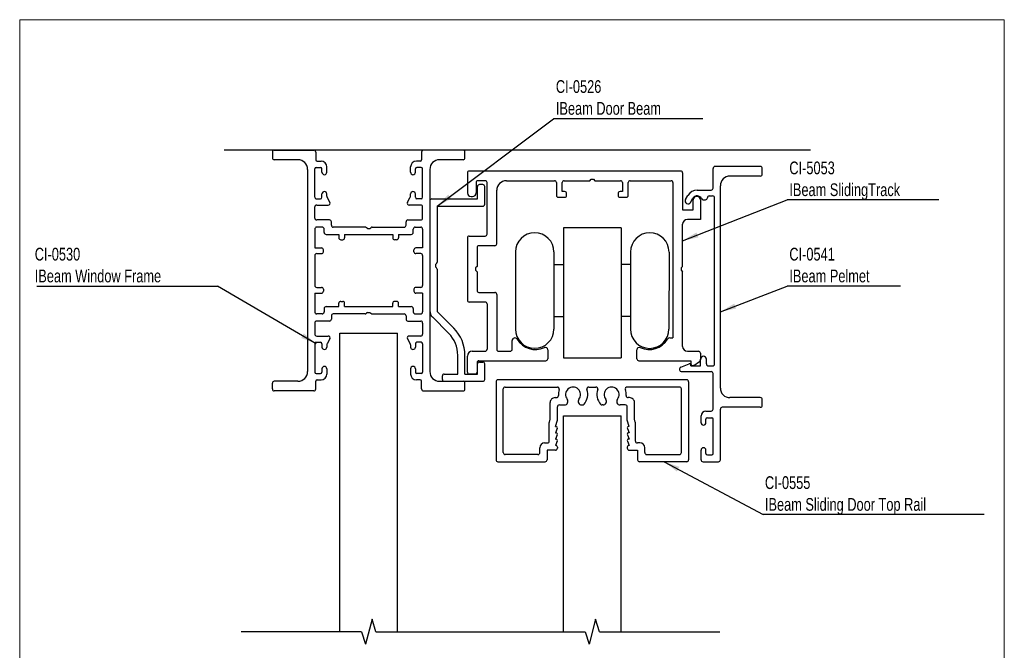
# Model space of a CAD drawing. Header units: millimetres. Extents: x 3 to 208, y 2 to 294.
# Tile 2 of 2: x 3 to 208, y 164 to 294. Entities that reach past the tile are written whole.
import ezdxf

# ---------------------------------------------------------------- set-up
doc = ezdxf.new("R2010")
doc.units = ezdxf.units.MM
doc.layers.add('LAYER_1', color=7, linetype='Continuous')
doc.styles.add('SLDTEXTSTYLE0', font='TXT', dxfattribs={"width": 0.75})
doc.dimstyles.new('SLDDIMSTYLE0', dxfattribs={"dimtxt": 0.18, "dimasz": 3.302, "dimexe": 0, "dimexo": 0.0625, "dimgap": 0, "dimtad": 0, "dimtih": 1, "dimtoh": 1, "dimdec": 0, "dimrnd": 1e-09, "dimzin": 0, "dimdsep": 46, "dimtxsty": 'Standard', "dimsah": 1, "dimcen": 0.09, "dimadec": 0, "dimazin": 0, "dimtfac": 3.302, "dimtdec": 0, "dimtofl": 0, "dimtmove": 0, "dimatfit": 3, "dimfxl": 1, "dimfrac": 2, "dimtolj": 1, "dimtzin": 0, "dimarcsym": 0})

# ---------------------------------------------------------------- blocks, each defined once
blk = doc.blocks.new('SW_NOTE_1')
at = {"layer": 'LAYER_1', "color": 0}
blk.add_line((23.57, 0), (0, 0), dxfattribs=at)
at = {"layer": 'LAYER_1', "color": 0, "attachment_point": 1, "style": 'SLDTEXTSTYLE0'}
for s, insert, char_height in [('CI-0541', (0.47, 7.94), 2.646), ('IBeam Pelmet', (0.47, 3.41), 2.6458)]:
    blk.add_mtext(s, dxfattribs=dict(at, insert=insert, char_height=char_height))
blk = doc.blocks.new('SW_NOTE_2')
at = {"layer": 'LAYER_1', "color": 0}
blk.add_line((31.54, 0), (0, 0), dxfattribs=at)
at = {"layer": 'LAYER_1', "color": 0, "attachment_point": 1, "style": 'SLDTEXTSTYLE0'}
for s, insert, char_height in [('CI-5053', (0.47, 7.98), 2.646), ('IBeam SlidingTrack', (0.47, 3.45), 2.6458)]:
    blk.add_mtext(s, dxfattribs=dict(at, insert=insert, char_height=char_height))
blk = doc.blocks.new('SW_NOTE_3')
at = {"layer": 'LAYER_1', "color": 0}
blk.add_line((45.92, 0), (0, 0), dxfattribs=at)
at = {"layer": 'LAYER_1', "color": 0, "attachment_point": 1, "style": 'SLDTEXTSTYLE0'}
for s, insert, char_height in [('CI-0555', (0.39, 7.94), 2.646), ('IBeam Sliding Door Top Rail', (0.39, 3.42), 2.6458)]:
    blk.add_mtext(s, dxfattribs=dict(at, insert=insert, char_height=char_height))
blk = doc.blocks.new('SW_NOTE_9')
at = {"layer": 'LAYER_1', "color": 0}
blk.add_line((-37.58, 0), (0, 0), dxfattribs=at)
at = {"layer": 'LAYER_1', "color": 0, "attachment_point": 1, "style": 'SLDTEXTSTYLE0'}
for s, insert, char_height in [('CI-0530', (-37.99, 7.94), 2.646), ('IBeam Window Frame', (-37.99, 3.41), 2.6458)]:
    blk.add_mtext(s, dxfattribs=dict(at, insert=insert, char_height=char_height))
blk = doc.blocks.new('SW_NOTE_10')
at = {"layer": 'LAYER_1', "color": 0}
blk.add_line((31.01, 0), (0, 0), dxfattribs=at)
at = {"layer": 'LAYER_1', "color": 0, "attachment_point": 1, "style": 'SLDTEXTSTYLE0'}
for s, insert, char_height in [('CI-0526', (0.47, 8.05), 2.646), ('IBeam Door Beam', (0.47, 3.52), 2.6458)]:
    blk.add_mtext(s, dxfattribs=dict(at, insert=insert, char_height=char_height))

msp = doc.modelspace()

# ---------------------------------------------------------------- linework, layer by layer
at = {"color": 7, "linetype": 'Continuous', "lineweight": 18}
for p, q in [((207.5, 294.5), (2.99, 294.5)), ((2.99, 294.5), (2.99, 2.5)), ((207.5, 294.5), (207.5, 2.5))]:
    msp.add_line(p, q, dxfattribs=at)
at = {"color": 7, "linetype": 'Continuous'}
for p, q in [((167.22, 267.42), (45.48, 267.42)), ((55.48, 267.02), (55.48, 265.82)), ((55.88, 267.42), (64.08, 267.42)), ((64.48, 267.02), (64.48, 265.42)), ((86.48, 267.02), (86.48, 265.42)), ((95.08, 267.42), (86.88, 267.42)), ((95.48, 265.82), (95.48, 267.02)), ((60.78, 265.42), (55.88, 265.42)), ((64.78, 265.12), (65.58, 265.12)), ((66.78, 262.82), (66.78, 263.92)), ((84.18, 262.82), (84.18, 263.92)), ((86.18, 265.12), (85.38, 265.12)), ((95.08, 265.42), (90.18, 265.42)), ((156.82, 264.02), (147.42, 264.02)), ((62.78, 263.42), (62.78, 221.42)), ((64.28, 257.62), (64.28, 263.52)), ((64.58, 263.82), (65.48, 263.82)), ((65.78, 262.82), (65.78, 263.52)), ((85.18, 262.82), (85.18, 263.52)), ((86.38, 263.82), (85.48, 263.82)), ((86.68, 257.62), (86.68, 263.52)), ((88.18, 263.42), (88.18, 221.42)), ((95.98, 262.67), (95.98, 258.52)), ((140.28, 263.07), (96.38, 263.07)), ((140.68, 262.67), (140.68, 255.02)), ((147.02, 259.52), (147.02, 263.62)), ((156.82, 262.02), (150.52, 262.02)), ((157.22, 262.42), (157.22, 263.62)), ((97.78, 260.67), (97.78, 258.52)), ((98.08, 257.27), (98.08, 259.87)), ((99.68, 261.07), (98.18, 261.07)), ((99.18, 260.27), (98.48, 260.27)), ((99.58, 256.17), (99.58, 259.87)), ((100.08, 249.97), (100.08, 260.67)), ((104.08, 261.07), (114.08, 261.07)), ((114.48, 260.67), (114.48, 258.02)), ((115.68, 258.82), (115.68, 260.67)), ((116.08, 261.07), (121.38, 261.07)), ((121.38, 261.07), (121.68, 261.37)), ((121.68, 261.37), (122.18, 261.37)), ((122.18, 261.37), (122.48, 261.07)), ((122.48, 261.07), (127.78, 261.07)), ((128.18, 260.67), (128.18, 258.82)), ((129.38, 258.02), (129.38, 260.67)), ((129.78, 261.07), (138.28, 261.07)), ((138.68, 260.67), (138.68, 228.42)), ((148.52, 218.02), (148.52, 260.02)), ((65.78, 257.62), (65.78, 258.32)), ((66.78, 257.84), (66.78, 258.32)), ((84.18, 257.84), (84.18, 258.32)), ((85.18, 257.62), (85.18, 258.32)), ((96.73, 257.77), (97.03, 257.77)), ((102.08, 247.97), (102.08, 259.07)), ((116.18, 258.82), (115.68, 258.82)), ((116.58, 258.02), (116.58, 258.42)), ((127.28, 258.42), (127.28, 258.02)), ((128.18, 258.82), (127.68, 258.82)), ((141.3, 257.17), (141.79, 258.02)), ((143.7, 259.12), (146.62, 259.12)), ((146.22, 257.92), (146.92, 257.92)), ((64.58, 257.32), (65.48, 257.32)), ((64.68, 256.02), (67.08, 256.02)), ((67.42, 256.62), (66.83, 257.64)), ((83.53, 256.62), (84.12, 257.64)), ((86.28, 256.02), (83.88, 256.02)), ((86.38, 257.32), (85.48, 257.32)), ((88.18, 256.87), (88.18, 234.04)), ((88.58, 257.27), (98.08, 257.27)), ((89.68, 255.77), (99.18, 255.77)), ((89.68, 255.77), (89.68, 244.13)), ((114.88, 257.62), (116.18, 257.62)), ((127.68, 257.62), (128.98, 257.62)), ((142.34, 256.57), (142.83, 257.42)), ((142.88, 255.02), (142.88, 257.07)), ((144.38, 257.07), (144.38, 253.02)), ((144.96, 257.12), (145.42, 257.12)), ((147.32, 223.02), (147.32, 257.52)), ((64.28, 253.32), (64.28, 255.62)), ((86.68, 253.32), (86.68, 255.62)), ((140.68, 255.02), (142.88, 255.02)), ((67.33, 252.92), (64.68, 252.92)), ((67.73, 251.82), (67.73, 252.52)), ((83.23, 251.82), (83.23, 252.52)), ((83.63, 252.92), (86.28, 252.92)), ((140.68, 243.27), (140.68, 252.02)), ((144.38, 253.02), (141.68, 253.02)), ((64.28, 251.02), (64.28, 247.12)), ((65.83, 251.42), (64.68, 251.42)), ((66.23, 250.32), (66.23, 251.02)), ((66.63, 249.92), (69.28, 249.92)), ((74.76, 251.42), (68.13, 251.42)), ((69.28, 249.92), (69.28, 249.22)), ((70.48, 249.92), (70.48, 249.22)), ((70.48, 249.92), (80.48, 249.92)), ((75.23, 251.12), (75.04, 251.3)), ((75.23, 251.12), (75.73, 251.12)), ((75.73, 251.12), (75.91, 251.3)), ((76.19, 251.42), (82.83, 251.42)), ((80.48, 249.92), (80.48, 249.22)), ((81.68, 249.92), (81.68, 249.22)), ((81.68, 249.92), (84.33, 249.92)), ((84.73, 250.32), (84.73, 251.02)), ((85.13, 251.42), (86.28, 251.42)), ((86.68, 251.02), (86.68, 247.12)), ((96.38, 249.57), (99.68, 249.57)), ((127.91, 251.27), (115.91, 251.27)), ((115.91, 251.27), (115.91, 224.27)), ((127.91, 251.27), (127.91, 224.27)), ((69.68, 248.82), (70.08, 248.82)), ((81.28, 248.82), (80.88, 248.82)), ((95.98, 249.17), (95.98, 236.27)), ((101.68, 247.57), (98.38, 247.57)), ((64.28, 247.12), (65.68, 247.12)), ((64.28, 245.52), (64.28, 239.32)), ((64.68, 245.92), (65.68, 245.92)), ((66.08, 246.32), (66.08, 246.72)), ((84.88, 246.32), (84.88, 246.72)), ((86.68, 247.12), (85.28, 247.12)), ((86.28, 245.92), (85.28, 245.92)), ((86.68, 245.52), (86.68, 239.32)), ((97.98, 247.17), (97.98, 243.27)), ((105.96, 246.27), (105.96, 230.27)), ((113.96, 246.27), (113.96, 230.27)), ((129.86, 246.26), (129.84, 230.26)), ((137.86, 246.26), (137.84, 230.26)), ((89.38, 243.67), (89.56, 243.85)), ((89.38, 243.67), (89.38, 243.17)), ((113.96, 243.69), (113.96, 232.86)), ((113.96, 243.69), (115.91, 243.69)), ((115.91, 243.69), (115.91, 232.86)), ((129.85, 243.69), (127.9, 243.69)), ((127.91, 243.69), (127.91, 232.86)), ((129.85, 243.69), (129.84, 232.85)), ((89.38, 243.17), (89.56, 242.98)), ((89.68, 242.7), (89.68, 234.04)), ((97.98, 243.27), (97.68, 242.97)), ((97.68, 242.97), (97.68, 242.47)), ((97.68, 242.47), (97.98, 242.17)), ((97.98, 242.17), (97.98, 238.27)), ((140.68, 243.27), (140.38, 242.97)), ((140.38, 242.97), (140.38, 242.47)), ((140.38, 242.47), (140.68, 242.17)), ((140.68, 226.67), (140.68, 242.17)), ((64.28, 237.72), (65.68, 237.72)), ((64.28, 237.72), (64.28, 233.82)), ((64.68, 238.92), (65.68, 238.92)), ((66.08, 238.52), (66.08, 238.12)), ((84.88, 238.52), (84.88, 238.12)), ((86.28, 238.92), (85.28, 238.92)), ((86.68, 237.72), (85.28, 237.72)), ((86.68, 237.72), (86.68, 233.82)), ((98.38, 237.87), (101.68, 237.87)), ((102.08, 237.47), (102.08, 226.07)), ((69.28, 234.92), (69.28, 235.62)), ((69.68, 236.02), (70.08, 236.02)), ((70.48, 234.92), (70.48, 235.62)), ((80.48, 234.92), (80.48, 235.62)), ((81.28, 236.02), (80.88, 236.02)), ((81.68, 234.92), (81.68, 235.62)), ((99.68, 235.87), (96.38, 235.87)), ((100.08, 235.47), (100.08, 226.07)), ((65.83, 233.42), (64.68, 233.42)), ((66.23, 234.52), (66.23, 233.82)), ((66.63, 234.92), (69.28, 234.92)), ((74.76, 233.42), (68.13, 233.42)), ((70.48, 234.92), (80.48, 234.92)), ((75.23, 233.72), (75.04, 233.53)), ((75.23, 233.72), (75.73, 233.72)), ((75.73, 233.72), (75.91, 233.53)), ((76.19, 233.42), (82.83, 233.42)), ((81.68, 234.92), (84.33, 234.92)), ((84.73, 234.52), (84.73, 233.82)), ((85.13, 233.42), (86.28, 233.42)), ((89.77, 233.83), (93.13, 230.46)), ((64.28, 231.52), (64.28, 229.22)), ((67.33, 231.92), (64.68, 231.92)), ((67.73, 233.02), (67.73, 232.32)), ((83.23, 233.02), (83.23, 232.32)), ((83.63, 231.92), (86.28, 231.92)), ((86.68, 231.52), (86.68, 229.22)), ((88.7, 232.77), (92.07, 229.4)), ((113.96, 232.86), (115.91, 232.86)), ((129.84, 232.85), (127.89, 232.85)), ((69.48, 229.42), (81.48, 229.42)), ((69.48, 167.42), (69.48, 229.42)), ((81.48, 167.42), (81.48, 229.42)), ((64.28, 227.22), (64.28, 221.32)), ((64.58, 227.52), (65.48, 227.52)), ((64.68, 228.82), (67.08, 228.82)), ((65.78, 227.22), (65.78, 226.52)), ((67.42, 228.22), (66.83, 227.19)), ((83.53, 228.22), (84.12, 227.19)), ((86.28, 228.82), (83.88, 228.82)), ((85.18, 227.22), (85.18, 226.52)), ((86.38, 227.52), (85.48, 227.52)), ((86.68, 227.22), (86.68, 221.32)), ((105.28, 226.07), (105.28, 227.87)), ((138.03, 228.42), (138.68, 228.42)), ((66.78, 226.99), (66.78, 226.52)), ((84.18, 226.99), (84.18, 226.52)), ((96.98, 225.67), (99.68, 225.67)), ((102.48, 225.67), (104.88, 225.67)), ((112.68, 225.96), (112.68, 224.07)), ((131.18, 224.07), (131.18, 225.96)), ((141.68, 225.67), (143.98, 225.67)), ((144.38, 225.27), (144.38, 223.88)), ((93.98, 220.92), (93.98, 224.8)), ((95.48, 220.92), (95.48, 224.8)), ((95.98, 221.32), (95.98, 224.67)), ((97.98, 223.27), (97.98, 221.32)), ((98.08, 220.92), (98.08, 223.02)), ((98.38, 223.67), (112.28, 223.67)), ((98.48, 223.42), (99.18, 223.42)), ((99.58, 219.82), (99.58, 223.02)), ((115.91, 224.27), (127.91, 224.27)), ((131.58, 223.67), (142.38, 223.67)), ((140.33, 222.38), (142.01, 223.04)), ((142.38, 223.67), (142.38, 223.07)), ((143.01, 222.73), (144.21, 223.55)), ((144.42, 222.62), (144.42, 224.02)), ((145.62, 223.02), (145.62, 224.02)), ((64.58, 221.02), (65.48, 221.02)), ((65.78, 222.02), (65.78, 221.32)), ((66.78, 222.02), (66.78, 220.92)), ((84.18, 222.02), (84.18, 220.92)), ((85.18, 222.02), (85.18, 221.32)), ((86.38, 221.02), (85.48, 221.02)), ((91.18, 220.92), (93.98, 220.92)), ((95.48, 220.92), (98.08, 220.92)), ((97.58, 220.92), (96.38, 220.92)), ((140.52, 221.42), (146.62, 221.42)), ((142.42, 222.62), (142.42, 222.77)), ((142.42, 222.62), (144.42, 222.62)), ((146.02, 222.62), (146.92, 222.62)), ((147.02, 213.62), (147.02, 221.02)), ((55.48, 217.82), (55.48, 219.02)), ((60.78, 219.42), (55.88, 219.42)), ((64.48, 217.82), (64.48, 219.42)), ((64.78, 219.72), (65.58, 219.72)), ((86.18, 219.72), (85.38, 219.72)), ((86.48, 217.82), (86.48, 219.42)), ((90.18, 219.42), (95.08, 219.42)), ((90.78, 219.82), (90.78, 220.52)), ((91.18, 219.42), (99.18, 219.42)), ((95.48, 217.82), (95.48, 219.02)), ((101.93, 219.32), (101.93, 203.12)), ((141.53, 219.72), (102.33, 219.72)), ((141.93, 219.32), (141.93, 203.12)), ((64.08, 217.42), (55.88, 217.42)), ((86.88, 217.42), (95.08, 217.42)), ((103.43, 204.62), (103.43, 217.82)), ((103.83, 218.22), (114.68, 218.22)), ((121.18, 218.22), (122.68, 218.22)), ((140.03, 218.22), (129.18, 218.22)), ((140.43, 204.62), (140.43, 217.82)), ((113.18, 211.54), (113.18, 215.02)), ((114.18, 216.02), (114.49, 216.02)), ((129.68, 216.02), (129.37, 216.02)), ((130.68, 211.54), (130.68, 215.02)), ((156.82, 216.02), (150.52, 216.02)), ((157.22, 214.42), (157.22, 215.62)), ((114.68, 211.32), (114.68, 214.12)), ((115.08, 214.52), (116.15, 214.52)), ((119.71, 214.52), (119.92, 214.52)), ((124.15, 214.52), (123.94, 214.52)), ((128.78, 214.52), (127.71, 214.52)), ((129.18, 211.32), (129.18, 214.12)), ((145.52, 213.22), (146.62, 213.22)), ((148.52, 203.12), (148.52, 213.62)), ((156.82, 214.02), (148.92, 214.02)), ((112.98, 207.02), (112.98, 210.83)), ((113, 210.95), (113.18, 211.54)), ((114.28, 210.02), (114.68, 211.32)), ((115.93, 212.22), (127.93, 212.22)), ((115.93, 167.42), (115.93, 212.22)), ((127.93, 167.42), (127.93, 212.22)), ((129.58, 210.02), (129.18, 211.32)), ((130.86, 210.95), (130.68, 211.54)), ((130.88, 207.02), (130.88, 210.83)), ((144.52, 210.82), (144.52, 212.22)), ((145.52, 210.82), (145.52, 211.52)), ((145.82, 211.82), (146.72, 211.82)), ((147.02, 204.42), (147.02, 211.52)), ((114.28, 210.02), (114.38, 210.02)), ((114.66, 209.6), (114.28, 208.72)), ((114.28, 208.72), (114.38, 208.72)), ((129.21, 209.6), (129.58, 208.72)), ((129.58, 210.02), (129.48, 210.02)), ((129.58, 208.72), (129.48, 208.72)), ((112.03, 206.62), (112.58, 206.62)), ((114.66, 208.3), (114.28, 207.42)), ((114.28, 207.42), (114.38, 207.42)), ((114.66, 207), (114.28, 206.12)), ((129.21, 208.3), (129.58, 207.42)), ((129.21, 207), (129.58, 206.12)), ((129.58, 207.42), (129.48, 207.42)), ((131.83, 206.62), (131.28, 206.62)), ((111.03, 204.62), (111.03, 205.62)), ((114.28, 205.12), (112.53, 205.12)), ((112.53, 205.12), (112.53, 203.12)), ((114.68, 205.72), (114.68, 205.52)), ((129.18, 205.72), (129.18, 205.52)), ((129.58, 205.12), (131.33, 205.12)), ((131.33, 205.12), (131.33, 203.12)), ((132.83, 204.62), (132.83, 205.62)), ((144.52, 203.12), (144.52, 205.12)), ((145.52, 204.42), (145.52, 205.12)), ((102.33, 202.72), (112.13, 202.72)), ((110.63, 204.22), (103.83, 204.22)), ((141.53, 202.72), (131.73, 202.72)), ((133.23, 204.22), (140.03, 204.22)), ((144.92, 202.72), (148.12, 202.72)), ((145.82, 204.12), (146.72, 204.12)), ((76.17, 170.02), (74.79, 164.81)), ((76.95, 167.42), (76.17, 170.02)), ((122.62, 170.02), (121.24, 164.82)), ((123.41, 167.42), (122.62, 170.02)), ((74, 167.42), (49, 167.42)), ((74, 167.42), (74.79, 164.81)), ((76.95, 167.42), (120.46, 167.42)), ((120.46, 167.42), (121.24, 164.82)), ((123.41, 167.42), (148.41, 167.42))]:
    msp.add_line(p, q, dxfattribs=at)
for centre, radius, start, end in [((55.88, 267.02), 0.4, 90, 180), ((64.08, 267.02), 0.4, 0, 90), ((86.88, 267.02), 0.4, 90, 180), ((95.08, 267.02), 0.4, 0, 90), ((55.88, 265.82), 0.4, 180, 270), ((60.78, 263.42), 2, 0, 90), ((64.78, 265.42), 0.3, 180, 270), ((65.58, 263.92), 1.2, 0, 90), ((85.38, 263.92), 1.2, 90, 180), ((86.18, 265.42), 0.3, 270, 0), ((90.18, 263.42), 2, 90, 180), ((95.08, 265.82), 0.4, 270, 0), ((147.42, 263.62), 0.4, 90, 180), ((156.82, 263.62), 0.4, 0, 90), ((64.58, 263.52), 0.3, 90, 180), ((65.48, 263.52), 0.3, 0, 90), ((66.28, 262.82), 0.5, 180, 0), ((84.68, 262.82), 0.5, 180, 0), ((85.48, 263.52), 0.3, 90, 180), ((86.38, 263.52), 0.3, 0, 90), ((96.38, 262.67), 0.4, 90, 180), ((140.28, 262.67), 0.4, 0, 90), ((150.52, 260.02), 2, 90, 180), ((156.82, 262.42), 0.4, 270, 0), ((98.18, 260.67), 0.4, 90, 180), ((98.48, 259.87), 0.4, 90, 180), ((99.18, 259.87), 0.4, 0, 90), ((99.68, 260.67), 0.4, 360, 90), ((104.08, 259.07), 2, 90, 180), ((114.08, 260.67), 0.4, 360, 90), ((116.08, 260.67), 0.4, 90, 180), ((127.78, 260.67), 0.4, 0, 90), ((129.78, 260.67), 0.4, 90, 180), ((138.28, 260.67), 0.4, 0, 90), ((66.28, 258.32), 0.5, 0, 180), ((67.18, 257.84), 0.4, 180, 210), ((83.78, 257.84), 0.4, 330, 0), ((84.68, 258.32), 0.5, 0, 180), ((96.73, 258.52), 0.75, 180, 270), ((97.03, 258.52), 0.75, 270, 0), ((114.88, 258.02), 0.4, 180, 270), ((116.18, 258.42), 0.4, 360, 90), ((116.18, 258.02), 0.4, 270, 0), ((127.68, 258.42), 0.4, 90, 180), ((127.68, 258.02), 0.4, 180, 270), ((128.98, 258.02), 0.4, 270, 0), ((143.7, 256.92), 2.2, 90, 150), ((143.7, 256.92), 1, 25.3769, 150), ((143.63, 257.07), 0.75, 90, 180), ((143.63, 257.07), 0.75, 0, 90), ((146.22, 257.52), 0.4, 90, 180), ((146.62, 259.52), 0.4, 270, 0), ((146.92, 257.52), 0.4, 0, 90), ((64.58, 257.62), 0.3, 180, 270), ((64.68, 255.62), 0.4, 90, 180), ((65.48, 257.62), 0.3, 270, 0), ((67.08, 256.42), 0.4, 270, 30), ((83.88, 256.42), 0.4, 150, 270), ((85.48, 257.62), 0.3, 180, 270), ((86.28, 255.62), 0.4, 0, 90), ((86.38, 257.62), 0.3, 270, 0), ((88.58, 256.87), 0.4, 90, 180), ((99.18, 256.17), 0.4, 270, 0), ((141.82, 256.87), 0.6, 150, 330), ((144.96, 257.52), 0.4, 205.3769, 270), ((145.42, 257.52), 0.4, 270, 0), ((64.68, 253.32), 0.4, 180, 270), ((67.33, 252.52), 0.4, 0, 90), ((68.13, 251.82), 0.4, 180, 270), ((82.83, 251.82), 0.4, 270, 0), ((83.63, 252.52), 0.4, 90, 180), ((86.28, 253.32), 0.4, 270, 0), ((141.68, 252.02), 1, 90, 180), ((64.68, 251.02), 0.4, 90, 180), ((65.83, 251.02), 0.4, 0, 90), ((66.63, 250.32), 0.4, 180, 270), ((74.76, 251.02), 0.4, 45, 90), ((76.19, 251.02), 0.4, 90, 135), ((84.33, 250.32), 0.4, 270, 0), ((85.13, 251.02), 0.4, 90, 180), ((86.28, 251.02), 0.4, 0, 90), ((96.38, 249.17), 0.4, 90, 180), ((99.68, 249.97), 0.4, 270, 360), ((109.96, 246.27), 4, 0, 180), ((133.86, 246.26), 4, 359.9531, 179.9531), ((69.68, 249.22), 0.4, 180, 270), ((70.08, 249.22), 0.4, 270, 0), ((80.88, 249.22), 0.4, 180, 270), ((81.28, 249.22), 0.4, 270, 0), ((98.38, 247.17), 0.4, 90, 180), ((101.68, 247.97), 0.4, 270, 0), ((64.68, 245.52), 0.4, 90, 180), ((65.68, 246.72), 0.4, 0, 90), ((65.68, 246.32), 0.4, 270, 0), ((85.28, 246.72), 0.4, 90, 180), ((85.28, 246.32), 0.4, 180, 270), ((86.28, 245.52), 0.4, 0, 90), ((89.28, 244.13), 0.4, 315, 0), ((89.28, 242.7), 0.4, 0, 45), ((64.68, 239.32), 0.4, 180, 270), ((86.28, 239.32), 0.4, 270, 0), ((65.68, 238.52), 0.4, 0, 90), ((65.68, 238.12), 0.4, 270, 0), ((85.28, 238.52), 0.4, 90, 180), ((85.28, 238.12), 0.4, 180, 270), ((98.38, 238.27), 0.4, 180, 270), ((101.68, 237.47), 0.4, 360, 90), ((69.68, 235.62), 0.4, 90, 180), ((70.08, 235.62), 0.4, 0, 90), ((80.88, 235.62), 0.4, 90, 180), ((81.28, 235.62), 0.4, 0, 90), ((96.38, 236.27), 0.4, 180, 270), ((99.68, 235.47), 0.4, 0, 90), ((64.68, 233.82), 0.4, 180, 270), ((65.83, 233.82), 0.4, 270, 0), ((66.63, 234.52), 0.4, 90, 180), ((68.13, 233.02), 0.4, 90, 180), ((74.76, 233.82), 0.4, 270, 315), ((76.19, 233.82), 0.4, 225, 270), ((82.83, 233.02), 0.4, 0, 90), ((84.33, 234.52), 0.4, 0, 90), ((85.13, 233.82), 0.4, 180, 270), ((86.28, 233.82), 0.4, 270, 0), ((89.98, 234.04), 1.8, 180, 225), ((89.98, 234.04), 0.3, 180, 225), ((64.68, 231.52), 0.4, 90, 180), ((67.33, 232.32), 0.4, 270, 0), ((83.63, 232.32), 0.4, 180, 270), ((86.28, 231.52), 0.4, 0, 90), ((64.68, 229.22), 0.4, 180, 270), ((86.28, 229.22), 0.4, 270, 0), ((87.48, 224.8), 6.5, 0, 45), ((87.48, 224.8), 8, 0, 45), ((109.96, 230.27), 4, 180, 0), ((133.84, 230.26), 4, 179.9531, 359.9531), ((64.58, 227.22), 0.3, 90, 180), ((65.48, 227.22), 0.3, 0, 90), ((67.18, 226.99), 0.4, 150, 180), ((67.08, 228.42), 0.4, 330, 90), ((83.88, 228.42), 0.4, 90, 210), ((83.78, 226.99), 0.4, 0, 30), ((85.48, 227.22), 0.3, 90, 180), ((86.38, 227.22), 0.3, 0, 90), ((105.83, 227.87), 0.551, 31.6563, 180), ((110.13, 230.52), 4.5, 211.6563, 294.2048), ((133.73, 230.52), 4.5, 245.7952, 328.3437), ((138.03, 227.87), 0.551, 90, 148.3437), ((66.28, 226.52), 0.5, 180, 0), ((84.68, 226.52), 0.5, 180, 0), ((96.98, 224.67), 1, 90, 180), ((99.68, 226.07), 0.4, 270, 0), ((102.48, 226.07), 0.4, 180, 270), ((104.88, 226.07), 0.4, 270, 0), ((112.18, 225.96), 0.5, 0, 114.2048), ((131.68, 225.96), 0.5, 65.7952, 180), ((141.68, 226.67), 1, 180, 270), ((143.98, 225.27), 0.4, 0, 90), ((98.38, 223.27), 0.4, 90, 180), ((98.48, 223.02), 0.4, 90, 180), ((99.18, 223.02), 0.4, 0, 90), ((112.28, 224.07), 0.4, 270, 0), ((131.58, 224.07), 0.4, 180, 270), ((142.12, 222.77), 0.3, 0, 111.6417), ((142.78, 223.07), 0.4, 180, 304.0936), ((143.98, 223.88), 0.4, 304.0936, 0), ((145.02, 224.02), 0.6, 0, 180), ((146.02, 223.02), 0.4, 180, 270), ((146.92, 223.02), 0.4, 270, 0), ((60.78, 221.42), 2, 270, 0), ((64.58, 221.32), 0.3, 180, 270), ((65.48, 221.32), 0.3, 270, 0), ((65.58, 220.92), 1.2, 270, 0), ((66.28, 222.02), 0.5, 0, 180), ((84.68, 222.02), 0.5, 0, 180), ((85.38, 220.92), 1.2, 180, 270), ((85.48, 221.32), 0.3, 180, 270), ((86.38, 221.32), 0.3, 270, 0), ((90.18, 221.42), 2, 180, 270), ((91.18, 220.52), 0.4, 90, 180), ((96.38, 221.32), 0.4, 180, 270), ((97.58, 221.32), 0.4, 270, 0), ((140.52, 221.92), 0.5, 111.6417, 270), ((146.62, 221.02), 0.4, 0, 90), ((55.88, 219.02), 0.4, 90, 180), ((64.78, 219.42), 0.3, 90, 180), ((86.18, 219.42), 0.3, 0, 90), ((91.18, 219.82), 0.4, 180, 270), ((95.08, 219.02), 0.4, 0, 90), ((99.18, 219.82), 0.4, 270, 0), ((102.33, 219.32), 0.4, 90, 180), ((141.53, 219.32), 0.4, 0, 90), ((55.88, 217.82), 0.4, 180, 270), ((64.08, 217.82), 0.4, 270, 0), ((86.88, 217.82), 0.4, 180, 270), ((95.08, 217.82), 0.4, 270, 0), ((103.83, 217.82), 0.4, 90, 180), ((114.68, 217.82), 0.4, 340.5288, 90), ((117.93, 216.67), 3.05, 160.5288, 184.2059), ((117.93, 216.67), 1.55, 321.3134, 218.6866), ((117.93, 216.67), 3.05, 318.5842, 19.4712), ((121.18, 217.82), 0.4, 90, 199.4712), ((122.68, 217.82), 0.4, 340.5288, 90), ((125.93, 216.67), 3.05, 160.5288, 221.4158), ((125.93, 216.67), 1.55, 321.3134, 218.6866), ((129.18, 217.82), 0.4, 90, 199.4712), ((125.93, 216.67), 3.05, 355.7941, 19.4712), ((140.03, 217.82), 0.4, 0, 90), ((150.52, 218.02), 2, 180, 270), ((114.18, 215.02), 1, 90, 180.0143), ((114.49, 216.42), 0.4, 270, 4.2059), ((116.15, 215.24), 0.729, 270, 38.6866), ((119.71, 215.24), 0.729, 141.3134, 270), ((124.15, 215.24), 0.729, 270, 38.6866), ((127.71, 215.24), 0.729, 141.3134, 270), ((129.37, 216.42), 0.4, 175.7941, 270), ((129.68, 215.02), 1, 359.9857, 90), ((156.82, 215.62), 0.4, 0, 90), ((115.08, 214.12), 0.4, 90, 180.0143), ((119.92, 214.92), 0.4, 270, 318.5842), ((123.94, 214.92), 0.4, 221.4158, 270), ((128.78, 214.12), 0.4, 359.9857, 90), ((145.52, 212.22), 1, 90, 180), ((146.62, 213.62), 0.4, 270, 0), ((148.92, 213.62), 0.4, 90, 180), ((156.82, 214.42), 0.4, 270, 0), ((113.38, 210.83), 0.4, 162.9364, 180), ((130.48, 210.83), 0.4, 0, 17.0636), ((145.02, 210.82), 0.5, 180, 0), ((145.82, 211.52), 0.3, 90, 180), ((146.72, 211.52), 0.3, 0, 90), ((114.38, 209.72), 0.3, 336.9212, 90), ((114.38, 208.42), 0.3, 336.9212, 90), ((129.48, 209.72), 0.3, 90, 203.0788), ((129.48, 208.42), 0.3, 90, 203.0788), ((112.03, 205.62), 1, 90, 180), ((112.58, 207.02), 0.4, 270, 0), ((114.38, 207.12), 0.3, 336.9212, 90), ((129.48, 207.12), 0.3, 90, 203.0788), ((131.28, 207.02), 0.4, 180, 270), ((131.83, 205.62), 1, 0, 90), ((103.83, 204.62), 0.4, 180, 270), ((110.63, 204.62), 0.4, 270, 0), ((114.28, 205.72), 0.4, 0, 90), ((114.28, 205.52), 0.4, 270, 0), ((129.58, 205.72), 0.4, 90, 180), ((129.58, 205.52), 0.4, 180, 270), ((133.23, 204.62), 0.4, 180, 270), ((140.03, 204.62), 0.4, 270, 0), ((145.02, 205.12), 0.5, 0, 180), ((102.33, 203.12), 0.4, 180, 270), ((112.13, 203.12), 0.4, 270, 0), ((131.73, 203.12), 0.4, 180, 270), ((141.53, 203.12), 0.4, 270, 0), ((144.92, 203.12), 0.4, 180, 270), ((145.82, 204.42), 0.3, 180, 270), ((146.72, 204.42), 0.3, 270, 0), ((148.12, 203.12), 0.4, 270, 0)]:
    msp.add_arc(centre, radius, start, end, dxfattribs=at)

# ---------------------------------------------------------------- block references
at = {"layer": 'LAYER_1', "color": 1}
for name, p in [('SW_NOTE_10', (113.89, 273.89)), ('SW_NOTE_2', (162.38, 257.07)), ('SW_NOTE_9', (44.11, 239.2)), ('SW_NOTE_1', (162.38, 239.2)), ('SW_NOTE_3', (157.39, 191.76))]:
    msp.add_blockref(name, p, dxfattribs=at)

# ---------------------------------------------------------------- leaders
for points in [[(89.68, 255.77), (113.89, 273.89)], [(140.68, 248.61), (162.38, 257.07)], [(64.58, 227.22), (44.11, 239.2)], [(148.52, 233.85), (162.38, 239.2)], [(136.84, 202.72), (157.39, 191.76)]]:
    msp.add_leader(points, dimstyle='SLDDIMSTYLE0', dxfattribs=at)

doc.saveas('drawing.dxf')
